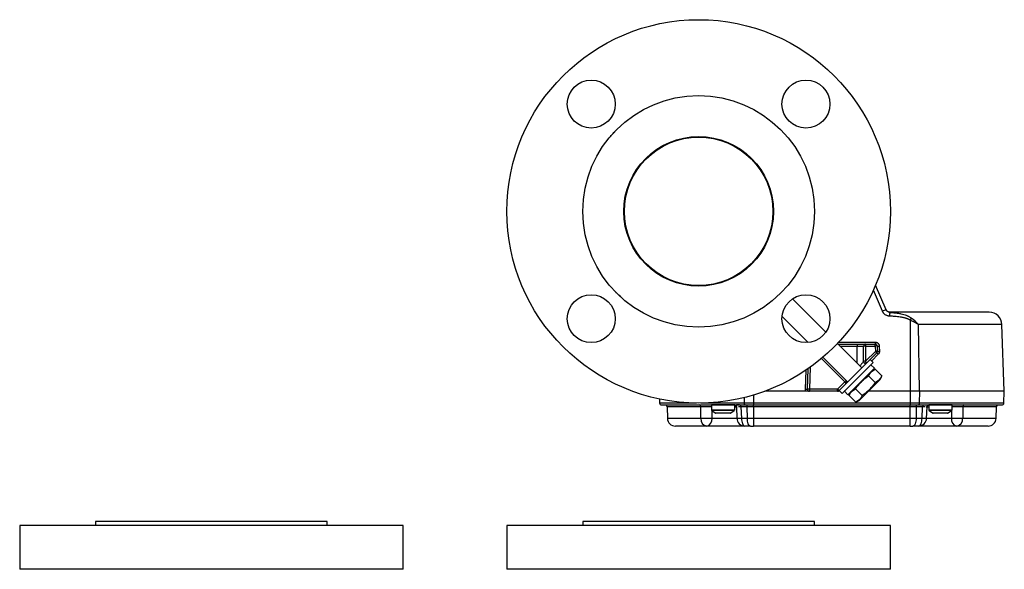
# Model space of a CAD drawing. Header units: inches. Extents: x -3.4 to 19.7, y -7.5 to 23.6.
# Tile 7 of 13: x -3.4 to 12, y 9.9 to 18.5. Entities that reach past the tile are written whole.
import ezdxf

# ---------------------------------------------------------------- set-up
doc = ezdxf.new("R2010")
doc.units = ezdxf.units.IN
doc.header["$MEASUREMENT"] = 0

msp = doc.modelspace()

# ---------------------------------------------------------------- linework, layer by layer
at = {"color": 7, "linetype": 'Continuous', "lineweight": 25}
for p, q in [((5.893, 16.781), (5.91, 16.797)), ((10.107, 13.96), (9.943, 14.348)), ((10.049, 13.938), (9.91, 14.27)), ((9.164, 13.612), (8.644, 14.133)), ((10.111, 13.952), (10.106, 13.96)), ((10.111, 13.953), (10.107, 13.96)), ((10.164, 13.923), (10.138, 13.93)), ((10.164, 13.922), (10.164, 13.923)), ((10.164, 13.92), (10.164, 13.922)), ((8.48, 13.857), (8.889, 13.448)), ((10.482, 13.8), (10.482, 12.686)), ((10.628, 12.686), (10.614, 13.73)), ((11.92, 13.73), (10.614, 13.73)), ((11.956, 12.686), (11.92, 13.73)), ((9.726, 13.051), (9.346, 13.431)), ((9.353, 13.423), (9.654, 13.423)), ((9.367, 13.453), (9.937, 13.453)), ((9.654, 13.423), (9.654, 13.392)), ((9.785, 13.423), (9.937, 13.423)), ((9.785, 13.423), (9.785, 13.393)), ((9.937, 13.453), (9.937, 13.423)), ((9.937, 13.393), (9.937, 13.423)), ((9.385, 13.392), (9.654, 13.392)), ((9.654, 13.392), (9.754, 13.392)), ((9.654, 13.123), (9.654, 13.392)), ((9.754, 13.154), (9.754, 13.392)), ((9.785, 13.393), (9.785, 13.155)), ((9.785, 13.393), (9.937, 13.393)), ((9.94, 13.31), (9.785, 13.155)), ((9.962, 13.287), (9.807, 13.132)), ((9.984, 13.264), (9.882, 13.161)), ((9.937, 13.393), (9.94, 13.31)), ((9.968, 13.393), (9.971, 13.31)), ((10, 13.393), (10.003, 13.31)), ((9.462, 12.832), (9.096, 13.198)), ((9.484, 12.853), (9.119, 13.217)), ((9.419, 12.651), (9.905, 13.138)), ((9.807, 13.132), (9.468, 12.793)), ((9.905, 13.138), (9.859, 13.184)), ((9.869, 13.101), (9.924, 13.046)), ((8.844, 12.718), (8.854, 13.015)), ((8.875, 12.718), (8.886, 13.037)), ((8.918, 13.06), (8.906, 12.718)), ((9.51, 12.632), (9.924, 13.046)), ((9.935, 13.03), (9.882, 13.005)), ((10.04, 12.925), (9.935, 13.03)), ((9.348, 12.718), (9.462, 12.832)), ((9.468, 12.793), (9.37, 12.695)), ((9.484, 12.853), (9.506, 12.831)), ((9.833, 12.927), (9.938, 12.823)), ((10.015, 12.872), (9.85, 12.707)), ((10.015, 12.872), (10.04, 12.925)), ((8.851, 12.686), (8.211, 12.686)), ((8.851, 12.686), (8.211, 12.686)), ((8.906, 12.718), (8.906, 12.686)), ((9.348, 12.718), (8.906, 12.718)), ((9.348, 12.686), (8.906, 12.686)), ((9.348, 12.686), (9.348, 12.718)), ((9.373, 12.697), (9.419, 12.651)), ((9.385, 12.686), (9.379, 12.686)), ((9.457, 12.686), (9.453, 12.686)), ((9.455, 12.688), (9.51, 12.632)), ((9.552, 12.674), (9.527, 12.621)), ((9.629, 12.723), (9.734, 12.619)), ((9.85, 12.707), (9.685, 12.542)), ((10.482, 12.686), (9.829, 12.686)), ((10.481, 12.686), (9.829, 12.686)), ((10.481, 12.686), (10.481, 12.501)), ((10.628, 12.686), (10.481, 12.686)), ((10.628, 12.686), (10.482, 12.686)), ((10.628, 12.686), (10.625, 12.501)), ((11.956, 12.686), (10.628, 12.686)), ((11.95, 12.501), (11.956, 12.686)), ((6.56, 12.564), (6.563, 12.501)), ((7.141, 12.501), (6.563, 12.501)), ((7.887, 12.501), (7.206, 12.501)), ((7.886, 12.587), (7.887, 12.501)), ((8.031, 12.501), (7.887, 12.501)), ((8.031, 12.626), (8.031, 12.501)), ((10.481, 12.501), (8.031, 12.501)), ((8.031, 12.501), (8.031, 12.471)), ((9.527, 12.621), (9.632, 12.517)), ((9.632, 12.517), (9.685, 12.542)), ((10.625, 12.501), (10.481, 12.501)), ((10.481, 12.501), (10.481, 12.471)), ((11.95, 12.501), (10.625, 12.501)), ((6.679, 12.441), (6.685, 12.261)), ((7.207, 12.441), (6.679, 12.441)), ((7.207, 12.261), (7.207, 12.441)), ((7.374, 12.471), (7.374, 12.396)), ((7.739, 12.471), (7.374, 12.471)), ((7.374, 12.396), (7.739, 12.396)), ((7.38, 12.384), (7.435, 12.346)), ((7.732, 12.384), (7.38, 12.384)), ((7.384, 12.261), (7.385, 12.384)), ((7.435, 12.346), (7.678, 12.346)), ((7.669, 12.343), (7.443, 12.343)), ((7.678, 12.346), (7.732, 12.384)), ((7.739, 12.396), (7.739, 12.471)), ((7.739, 12.441), (7.779, 12.441)), ((7.765, 12.442), (7.773, 12.26)), ((7.933, 12.441), (7.834, 12.441)), ((7.834, 12.441), (7.843, 12.261)), ((8.031, 12.441), (7.933, 12.441)), ((7.936, 12.261), (7.933, 12.441)), ((8.031, 12.471), (10.481, 12.471)), ((8.031, 12.441), (8.031, 12.471)), ((10.481, 12.441), (8.031, 12.441)), ((8.031, 12.441), (8.031, 12.261)), ((10.481, 12.441), (10.481, 12.471)), ((10.579, 12.441), (10.481, 12.441)), ((10.481, 12.261), (10.481, 12.441)), ((10.579, 12.441), (10.577, 12.261)), ((10.678, 12.441), (10.579, 12.441)), ((10.669, 12.261), (10.678, 12.441)), ((10.734, 12.441), (10.774, 12.441)), ((10.739, 12.26), (10.748, 12.442)), ((10.774, 12.471), (10.774, 12.396)), ((11.139, 12.471), (10.774, 12.471)), ((10.774, 12.396), (11.139, 12.396)), ((10.78, 12.384), (10.835, 12.346)), ((11.132, 12.384), (10.78, 12.384)), ((10.835, 12.346), (11.078, 12.346)), ((11.069, 12.343), (10.843, 12.343)), ((11.078, 12.346), (11.132, 12.384)), ((11.128, 12.381), (11.128, 12.261)), ((11.139, 12.396), (11.139, 12.471)), ((11.305, 12.441), (11.305, 12.261)), ((11.833, 12.441), (11.305, 12.441)), ((11.827, 12.261), (11.833, 12.441)), ((7.207, 12.261), (6.685, 12.261)), ((7.773, 12.261), (7.384, 12.261)), ((7.936, 12.261), (7.843, 12.261)), ((8.031, 12.261), (7.936, 12.261)), ((10.481, 12.261), (8.031, 12.261)), ((8.031, 12.261), (8.031, 12.141)), ((10.577, 12.261), (10.481, 12.261)), ((10.481, 12.141), (10.481, 12.261)), ((10.669, 12.261), (10.577, 12.261)), ((11.128, 12.261), (10.739, 12.261)), ((11.827, 12.261), (11.305, 12.261)), ((7.985, 12.141), (8.031, 12.141)), ((10.481, 12.141), (8.031, 12.141)), ((10.481, 12.141), (10.527, 12.141)), ((-2.261, 10.649), (-2.261, 10.586)), ((0.833, 10.649), (-2.261, 10.649)), ((1.364, 10.649), (0.833, 10.649)), ((1.364, 10.586), (1.364, 10.649)), ((5.361, 10.649), (5.361, 10.586)), ((5.892, 10.649), (5.361, 10.649)), ((8.986, 10.649), (5.892, 10.649)), ((8.986, 10.586), (8.986, 10.649)), ((-3.448, 10.586), (-3.448, 9.899)), ((2.552, 10.586), (-3.448, 10.586)), ((2.552, 9.899), (2.552, 10.586)), ((4.174, 10.586), (4.174, 9.899)), ((10.174, 10.586), (4.174, 10.586)), ((10.174, 9.899), (10.174, 10.586)), ((2.552, 9.899), (-3.448, 9.899)), ((10.174, 9.899), (4.174, 9.899))]:
    msp.add_line(p, q, dxfattribs=at)
at = {"color": 7, "linetype": 'Continuous', "lineweight": 25, "flags": 128}
for points in [[(7.887, 12.501), (7.887, 12.495), (7.888, 12.489), (7.889, 12.484), (7.891, 12.48), (7.893, 12.476), (7.895, 12.473), (7.897, 12.471), (7.9, 12.471)], [(10.625, 12.501), (10.625, 12.495), (10.624, 12.489), (10.623, 12.484), (10.621, 12.48), (10.62, 12.476), (10.617, 12.473), (10.615, 12.471), (10.613, 12.471)], [(7.834, 12.441), (7.834, 12.447), (7.833, 12.452), (7.832, 12.457), (7.83, 12.462), (7.828, 12.466), (7.825, 12.468), (7.823, 12.47), (7.82, 12.471)], [(7.933, 12.441), (7.933, 12.447), (7.932, 12.452), (7.931, 12.457), (7.93, 12.462), (7.928, 12.466), (7.926, 12.468), (7.923, 12.47), (7.921, 12.471)], [(10.579, 12.441), (10.579, 12.447), (10.58, 12.452), (10.581, 12.457), (10.583, 12.462), (10.585, 12.466), (10.587, 12.468), (10.589, 12.47), (10.591, 12.471)], [(10.692, 12.471), (10.689, 12.47), (10.687, 12.468), (10.685, 12.466), (10.682, 12.462), (10.681, 12.457), (10.679, 12.452), (10.679, 12.447), (10.678, 12.441)], [(7.843, 12.261), (7.844, 12.238), (7.848, 12.215), (7.853, 12.194), (7.86, 12.176), (7.868, 12.161), (7.877, 12.15), (7.887, 12.143), (7.898, 12.141)], [(7.985, 12.141), (7.976, 12.143), (7.967, 12.15), (7.958, 12.161), (7.951, 12.176), (7.945, 12.194), (7.94, 12.215), (7.937, 12.238), (7.936, 12.261)], [(10.577, 12.261), (10.575, 12.238), (10.572, 12.215), (10.568, 12.194), (10.561, 12.176), (10.554, 12.161), (10.546, 12.15), (10.536, 12.143), (10.527, 12.141)], [(10.614, 12.141), (10.625, 12.143), (10.635, 12.15), (10.644, 12.161), (10.653, 12.176), (10.659, 12.194), (10.665, 12.215), (10.668, 12.238), (10.669, 12.261)]]:
    msp.add_lwpolyline(points, dxfattribs=at)
at = {"color": 7, "linetype": 'Continuous', "lineweight": 25}
for centre, radius in [((7.174, 15.501), 3), ((5.494, 17.18), 0.375), ((8.853, 17.18), 0.375), ((7.174, 15.501), 1.812), ((7.174, 15.501), 1.171), ((7.174, 15.501), 1.162), ((5.494, 13.821), 0.375), ((8.853, 13.821), 0.375)]:
    msp.add_circle(centre, radius, dxfattribs=at)
for centre, radius, start, end in [((10.304, 13.367), 0.625, 108.5134, 114.0767), ((10.164, 13.986), 0.0625, 202.8587, 222.8341), ((10.164, 13.986), 0.0625, 248.1624, 270), ((26.73, 13.255), 16.58, 177.7012, 177.9063), ((11.72, 13.723), 0.2, 2, 90), ((13.002, 12.357), 2.904, 149.485, 150.2058), ((9.785, 13.392), 0.0313, 90, 180), ((9.937, 13.392), 0.0313, 2, 90), ((9.777, 13.168), 0.225, 88.0109, 95.9867), ((9.953, 13.169), 0.225, 86.0129, 93.9871), ((9.956, 13.086), 0.225, 86.0129, 93.9871), ((9.714, 13.073), 0.328, 40.8188, 46.422), ((9.94, 13.309), 0.0313, 315, 0), ((10.21, 13.501), 0.328, 220.8188, 226.422), ((9.984, 13.617), 0.225, 266.0129, 273.9871), ((9.94, 13.309), 0.0313, 0, 2), ((9.987, 13.534), 0.225, 266.0129, 273.9871), ((9.777, 12.93), 0.225, 88.0109, 95.9867), ((9.785, 13.154), 0.0313, 180, 315), ((9.559, 12.917), 0.328, 40.8188, 46.422), ((9.684, 12.62), 0.307, 130.7015, 136.3997), ((9.236, 12.594), 0.328, 40.8188, 46.422), ((9.462, 12.831), 0.0313, 0, 45), ((9.462, 12.831), 0.0312, 315, 0), ((8.859, 12.942), 0.225, 266.0129, 273.9871), ((8.89, 12.494), 0.225, 86.0129, 93.9871), ((8.906, 12.717), 0.0313, 178, 180), ((8.906, 12.717), 0.0312, 180, 270), ((9.122, 12.481), 0.328, 40.8188, 46.422), ((9.348, 12.717), 0.0313, 270, 315), ((9.437, 12.747), 0.0853, 217.9972, 226.3016), ((6.594, 12.502), 0.0313, 182, 270), ((11.918, 12.502), 0.0313, 270, 358), ((6.648, 12.439), 0.0312, 2, 90), ((7.179, 12.443), 0.0279, 354.5176, 80.8521), ((7.389, 12.396), 0.015, 180, 235.3048), ((7.443, 12.358), 0.015, 235.3048, 270), ((7.669, 12.358), 0.015, 270, 304.6952), ((7.724, 12.396), 0.015, 304.6952, 0), ((10.789, 12.396), 0.015, 180, 235.3048), ((10.843, 12.358), 0.015, 235.3048, 270), ((11.069, 12.358), 0.015, 270, 304.6952), ((11.124, 12.396), 0.015, 304.6952, 0), ((11.333, 12.443), 0.0279, 99.1479, 185.4824), ((11.864, 12.439), 0.0312, 90, 178), ((6.81, 12.266), 0.125, 182, 270), ((7.318, 12.251), 0.111, 174.578, 260.9524), ((7.276, 12.247), 0.109, 283.0339, 7.5479), ((7.898, 12.266), 0.125, 180, 270), ((10.614, 12.266), 0.125, 270, 0), ((11.236, 12.247), 0.109, 172.4521, 256.9661), ((11.194, 12.251), 0.111, 279.0476, 5.422), ((11.702, 12.266), 0.125, 270, 358)]:
    msp.add_arc(centre, radius, start, end, dxfattribs=at)
for points, knots in [([(5.772, 16.648), (5.775, 16.651), (5.811, 16.699), (5.854, 16.742), (5.893, 16.781)], [0, 0, 0, 0, 0.080524, 1, 1, 1, 1]), ([(5.962, 14.157), (5.938, 14.177), (5.903, 14.207), (5.873, 14.242), (5.863, 14.253)], [0, 0, 0, 0, 0.675872, 1, 1, 1, 1]), ([(10.161, 13.861), (10.159, 13.861), (10.154, 13.861), (10.147, 13.862), (10.14, 13.863), (10.133, 13.865), (10.123, 13.868), (10.109, 13.874), (10.094, 13.883), (10.08, 13.894), (10.069, 13.906), (10.06, 13.917), (10.054, 13.927), (10.051, 13.935), (10.049, 13.938)], [0, 0, 0, 0, 0.049855, 0.099617, 0.149452, 0.199525, 0.249998, 0.374276, 0.49971, 0.624206, 0.749317, 0.833122, 0.916432, 1, 1, 1, 1]), ([(10.118, 13.943), (10.118, 13.944), (10.112, 13.948), (10.109, 13.955), (10.106, 13.961)], [0, 0, 0, 0, 0.078404, 1, 1, 1, 1]), ([(10.164, 13.92), (10.161, 13.92), (10.155, 13.921), (10.143, 13.924), (10.129, 13.932), (10.117, 13.942), (10.113, 13.95), (10.111, 13.953)], [0, 0, 0, 0, 0.099566, 0.284912, 0.569032, 0.852982, 1, 1, 1, 1]), ([(10.164, 13.923), (10.159, 13.923), (10.15, 13.924), (10.137, 13.929), (10.125, 13.936), (10.119, 13.943), (10.116, 13.946)], [0, 0, 0, 0, 0.2393661, 0.4894775, 0.7450276, 1, 1, 1, 1]), ([(11.72, 13.923), (11.72, 13.923), (11.565, 13.923), (10.999, 13.923), (10.604, 13.923), (10.164, 13.923)], [0, 0, 0, 0, 0.5, 0.5, 1, 1, 1, 1]), ([(10.164, 13.92), (10.172, 13.92), (10.19, 13.919), (10.216, 13.916), (10.242, 13.914), (10.267, 13.911), (10.291, 13.908), (10.315, 13.903), (10.346, 13.897), (10.382, 13.888), (10.416, 13.877), (10.44, 13.867), (10.457, 13.859), (10.472, 13.85), (10.487, 13.841), (10.496, 13.835), (10.5, 13.831)], [0, 0, 0, 0, 0.075358, 0.149316, 0.221897, 0.293127, 0.36303, 0.431632, 0.49896, 0.630298, 0.749196, 0.802486, 0.854137, 0.904216, 0.952807, 1, 1, 1, 1]), ([(10.482, 13.8), (10.479, 13.801), (10.473, 13.804), (10.465, 13.809), (10.456, 13.813), (10.446, 13.817), (10.437, 13.821), (10.426, 13.824), (10.416, 13.827), (10.403, 13.831), (10.386, 13.836), (10.366, 13.84), (10.346, 13.843), (10.319, 13.848), (10.285, 13.852), (10.244, 13.856), (10.203, 13.859), (10.176, 13.86), (10.161, 13.861)], [0, 0, 0, 0, 0.029076, 0.058723, 0.088975, 0.119866, 0.15143, 0.183694, 0.216687, 0.250435, 0.310641, 0.375594, 0.434143, 0.500717, 0.621461, 0.750176, 0.868578, 1, 1, 1, 1]), ([(10.614, 13.73), (10.61, 13.732), (10.603, 13.736), (10.593, 13.742), (10.583, 13.748), (10.574, 13.753), (10.566, 13.757), (10.557, 13.762), (10.546, 13.768), (10.532, 13.775), (10.515, 13.784), (10.498, 13.792), (10.487, 13.797), (10.482, 13.8)], [0, 0, 0, 0, 0.086334, 0.167633, 0.243903, 0.315152, 0.381386, 0.442612, 0.498835, 0.633782, 0.762273, 0.884335, 1, 1, 1, 1]), ([(9.654, 13.423), (9.656, 13.423), (9.661, 13.423), (9.668, 13.423), (9.675, 13.423), (9.682, 13.423), (9.688, 13.423), (9.695, 13.423), (9.708, 13.423), (9.726, 13.423), (9.747, 13.423), (9.764, 13.423), (9.774, 13.423), (9.78, 13.423), (9.783, 13.423), (9.785, 13.423), (9.785, 13.423), (9.785, 13.423)], [0, 0, 0, 0, 0.034552, 0.068857, 0.103016, 0.137127, 0.171293, 0.205615, 0.240191, 0.370059, 0.500029, 0.629896, 0.759866, 0.820151, 0.879908, 0.939678, 1, 1, 1, 1]), ([(9.937, 13.453), (9.939, 13.453), (9.942, 13.453), (9.946, 13.453), (9.951, 13.452), (9.955, 13.451), (9.962, 13.448), (9.971, 13.444), (9.981, 13.436), (9.989, 13.427), (9.994, 13.417), (9.997, 13.408), (9.999, 13.401), (10, 13.396), (10, 13.393)], [0, 0, 0, 0, 0.048343, 0.096306, 0.144154, 0.192153, 0.240568, 0.370145, 0.499951, 0.629558, 0.759393, 0.83975, 0.919542, 1, 1, 1, 1]), ([(10.003, 13.31), (10.003, 13.308), (10.003, 13.305), (10.002, 13.3), (10.001, 13.295), (10, 13.29), (9.998, 13.284), (9.995, 13.277), (9.99, 13.27), (9.986, 13.266), (9.984, 13.264)], [0, 0, 0, 0, 0.100651, 0.200312, 0.299662, 0.399385, 0.50016, 0.667224, 0.83278, 1, 1, 1, 1]), ([(9.752, 13.151), (9.75, 13.149), (9.747, 13.145), (9.737, 13.132), (9.721, 13.111), (9.707, 13.092), (9.697, 13.08)], [0, 0, 0, 0, 0.1634272, 0.3609777, 0.5903992, 1, 1, 1, 1]), ([(9.833, 12.927), (9.839, 12.939), (9.845, 12.95), (9.858, 12.971), (9.874, 12.989), (9.892, 13.005), (9.913, 13.018), (9.924, 13.024), (9.935, 13.03)], [0, 0, 0, 0, 0.25, 0.25, 0.5, 0.75, 0.75, 1, 1, 1, 1]), ([(9.629, 12.723), (9.643, 12.743), (9.658, 12.763), (9.688, 12.8), (9.72, 12.836), (9.756, 12.868), (9.794, 12.899), (9.813, 12.914), (9.833, 12.927)], [0, 0, 0, 0, 0.25, 0.25, 0.5, 0.75, 0.75, 1, 1, 1, 1]), ([(9.938, 12.823), (9.924, 12.803), (9.909, 12.784), (9.879, 12.746), (9.846, 12.71), (9.811, 12.678), (9.773, 12.647), (9.754, 12.633), (9.734, 12.619)], [0, 0, 0, 0, 0.25, 0.25, 0.5, 0.75, 0.75, 1, 1, 1, 1]), ([(10.04, 12.925), (10.034, 12.914), (10.028, 12.903), (10.015, 12.882), (10, 12.863), (9.981, 12.848), (9.96, 12.835), (9.949, 12.829), (9.938, 12.823)], [0, 0, 0, 0, 0.25, 0.25, 0.5, 0.75, 0.75, 1, 1, 1, 1]), ([(8.851, 12.686), (8.851, 12.687), (8.849, 12.689), (8.848, 12.693), (8.846, 12.697), (8.845, 12.703), (8.844, 12.71), (8.844, 12.715), (8.844, 12.718)], [0, 0, 0, 0, 0.124761, 0.249323, 0.374252, 0.500109, 0.749334, 1, 1, 1, 1]), ([(8.906, 12.686), (8.904, 12.686), (8.9, 12.686), (8.894, 12.686), (8.888, 12.686), (8.881, 12.686), (8.874, 12.686), (8.867, 12.686), (8.859, 12.686), (8.854, 12.686), (8.851, 12.686)], [0, 0, 0, 0, 0.152874, 0.250487, 0.383124, 0.500416, 0.637806, 0.765039, 0.884729, 1, 1, 1, 1]), ([(9.379, 12.686), (9.377, 12.686), (9.375, 12.686), (9.371, 12.686), (9.367, 12.686), (9.362, 12.686), (9.356, 12.686), (9.351, 12.686), (9.348, 12.686)], [0, 0, 0, 0, 0.113181, 0.233769, 0.362156, 0.49867, 0.698148, 1, 1, 1, 1]), ([(9.527, 12.621), (9.533, 12.633), (9.539, 12.644), (9.552, 12.664), (9.567, 12.683), (9.586, 12.698), (9.607, 12.712), (9.618, 12.718), (9.629, 12.723)], [0, 0, 0, 0, 0.25, 0.25, 0.5, 0.75, 0.75, 1, 1, 1, 1]), ([(9.734, 12.619), (9.728, 12.607), (9.722, 12.596), (9.709, 12.576), (9.693, 12.557), (9.675, 12.542), (9.654, 12.528), (9.643, 12.522), (9.632, 12.517)], [0, 0, 0, 0, 0.25, 0.25, 0.5, 0.75, 0.75, 1, 1, 1, 1]), ([(6.594, 12.471), (6.594, 12.471), (6.591, 12.471), (6.602, 12.471), (6.629, 12.471), (6.678, 12.471), (6.748, 12.471), (6.838, 12.471), (6.947, 12.471), (7.074, 12.471), (7.217, 12.471), (7.373, 12.471), (7.541, 12.471), (7.715, 12.471), (7.838, 12.471), (7.9, 12.471)], [0, 0, 0, 0, 0.000308, 0.080503, 0.162044, 0.244839, 0.329452, 0.414592, 0.500154, 0.585709, 0.670849, 0.755469, 0.838257, 0.9198, 1, 1, 1, 1]), ([(7.374, 12.441), (7.364, 12.441), (7.34, 12.441), (7.294, 12.441), (7.244, 12.441), (7.219, 12.441), (7.207, 12.441)], [0, 0, 0, 0, 0.196109, 0.463749, 0.731604, 1, 1, 1, 1]), ([(7.811, 12.471), (7.801, 12.471), (7.779, 12.471), (7.757, 12.47), (7.746, 12.47), (7.746, 12.468), (7.75, 12.466), (7.753, 12.464), (7.755, 12.463), (7.756, 12.461), (7.758, 12.459), (7.76, 12.457), (7.762, 12.454), (7.764, 12.448), (7.764, 12.444), (7.765, 12.441)], [0, 0, 0, 0, 0.194371, 0.424238, 0.617135, 0.76009, 0.809733, 0.845165, 0.859041, 0.871325, 0.882791, 0.894097, 0.91776, 0.943804, 1, 1, 1, 1]), ([(7.834, 12.441), (7.832, 12.441), (7.828, 12.441), (7.823, 12.441), (7.817, 12.441), (7.812, 12.441), (7.807, 12.441), (7.803, 12.441), (7.799, 12.441), (7.796, 12.441), (7.795, 12.441)], [0, 0, 0, 0, 0.133964, 0.266078, 0.395963, 0.523258, 0.64762, 0.768725, 0.886276, 1, 1, 1, 1]), ([(10.613, 12.471), (10.674, 12.471), (10.797, 12.471), (10.972, 12.471), (11.139, 12.471), (11.295, 12.471), (11.439, 12.471), (11.566, 12.471), (11.675, 12.471), (11.765, 12.471), (11.834, 12.471), (11.884, 12.471), (11.911, 12.471), (11.922, 12.471), (11.918, 12.471), (11.918, 12.471)], [0, 0, 0, 0, 0.080196, 0.161735, 0.244531, 0.329143, 0.414283, 0.499846, 0.585401, 0.670541, 0.755161, 0.837949, 0.91949, 0.999692, 1, 1, 1, 1]), ([(10.717, 12.441), (10.716, 12.441), (10.713, 12.441), (10.708, 12.441), (10.703, 12.441), (10.697, 12.441), (10.691, 12.441), (10.685, 12.441), (10.681, 12.441), (10.678, 12.441)], [0, 0, 0, 0, 0.1298572, 0.2648133, 0.4044507, 0.5483075, 0.6958813, 0.8466345, 1, 1, 1, 1]), ([(10.748, 12.441), (10.748, 12.444), (10.749, 12.45), (10.753, 12.458), (10.758, 12.463), (10.762, 12.466), (10.765, 12.468), (10.768, 12.469), (10.771, 12.47), (10.773, 12.47), (10.775, 12.471), (10.776, 12.471), (10.776, 12.471)], [0, 0, 0, 0, 0.179424, 0.389716, 0.509314, 0.627822, 0.684311, 0.739178, 0.794677, 0.855063, 0.92587, 1, 1, 1, 1]), ([(11.305, 12.441), (11.293, 12.441), (11.268, 12.441), (11.218, 12.441), (11.172, 12.441), (11.149, 12.441), (11.139, 12.441)], [0, 0, 0, 0, 0.269144, 0.536784, 0.804639, 1, 1, 1, 1]), ([(7.384, 12.261), (7.382, 12.261), (7.379, 12.261), (7.373, 12.261), (7.366, 12.261), (7.357, 12.26), (7.347, 12.26), (7.336, 12.26), (7.323, 12.26), (7.309, 12.26), (7.291, 12.26), (7.272, 12.26), (7.253, 12.26), (7.237, 12.26), (7.224, 12.261), (7.215, 12.261), (7.209, 12.261), (7.207, 12.261)], [0, 0, 0, 0, 0.031756, 0.069468, 0.113134, 0.162754, 0.218327, 0.279851, 0.347324, 0.420746, 0.500116, 0.613968, 0.715617, 0.805052, 0.882266, 0.94725, 1, 1, 1, 1]), ([(7.843, 12.261), (7.829, 12.261), (7.802, 12.26), (7.777, 12.259), (7.775, 12.26), (7.775, 12.26)], [0, 0, 0, 0, 0.35434, 0.708679, 1, 1, 1, 1]), ([(10.738, 12.26), (10.737, 12.26), (10.735, 12.259), (10.711, 12.26), (10.683, 12.261), (10.669, 12.261)], [0, 0, 0, 0, 0.291445, 0.645722, 1, 1, 1, 1]), ([(11.305, 12.261), (11.304, 12.261), (11.301, 12.261), (11.295, 12.261), (11.288, 12.261), (11.28, 12.26), (11.271, 12.26), (11.26, 12.26), (11.247, 12.26), (11.234, 12.26), (11.216, 12.26), (11.197, 12.26), (11.177, 12.26), (11.16, 12.26), (11.147, 12.261), (11.136, 12.261), (11.131, 12.261), (11.128, 12.261)], [0, 0, 0, 0, 0.033812, 0.073065, 0.117759, 0.167893, 0.223466, 0.284477, 0.350924, 0.422808, 0.500125, 0.616859, 0.720237, 0.81025, 0.886887, 0.950139, 1, 1, 1, 1]), ([(7.3, 12.141), (7.294, 12.141), (7.282, 12.141), (7.264, 12.141), (7.247, 12.141), (7.229, 12.141), (7.212, 12.141), (7.196, 12.141), (7.179, 12.141), (7.163, 12.141), (7.147, 12.141), (7.132, 12.141), (7.117, 12.141), (7.076, 12.141), (7.015, 12.141), (6.942, 12.141), (6.885, 12.141), (6.852, 12.141), (6.836, 12.141), (6.828, 12.141), (6.822, 12.141), (6.817, 12.141), (6.813, 12.141), (6.811, 12.141), (6.811, 12.141), (6.81, 12.141)], [0, 0, 0, 0, 0.019664, 0.039308, 0.058936, 0.078552, 0.098161, 0.117766, 0.137371, 0.15698, 0.176597, 0.196227, 0.215873, 0.235538, 0.359263, 0.483003, 0.611077, 0.739166, 0.776493, 0.813752, 0.850972, 0.88818, 0.925402, 0.962666, 1, 1, 1, 1]), ([(7.888, 12.141), (7.884, 12.141), (7.87, 12.141), (7.836, 12.141), (7.789, 12.141), (7.735, 12.141), (7.675, 12.141), (7.609, 12.141), (7.54, 12.141), (7.472, 12.141), (7.408, 12.141), (7.35, 12.141), (7.317, 12.141), (7.3, 12.141)], [0, 0, 0, 0, 0.041309, 0.136912, 0.2283, 0.319689, 0.415292, 0.513926, 0.61415, 0.714374, 0.813009, 0.908612, 1, 1, 1, 1]), ([(7.985, 12.141), (7.978, 12.141), (7.963, 12.141), (7.941, 12.141), (7.92, 12.141), (7.905, 12.141), (7.898, 12.141)], [0, 0, 0, 0, 0.2500191, 0.5, 0.7499809, 1, 1, 1, 1]), ([(10.614, 12.141), (10.607, 12.141), (10.593, 12.141), (10.571, 12.141), (10.549, 12.141), (10.534, 12.141), (10.527, 12.141)], [0, 0, 0, 0, 0.250019, 0.5, 0.749981, 1, 1, 1, 1]), ([(11.212, 12.141), (11.196, 12.141), (11.163, 12.141), (11.104, 12.141), (11.04, 12.141), (10.972, 12.141), (10.903, 12.141), (10.838, 12.141), (10.777, 12.141), (10.723, 12.141), (10.676, 12.141), (10.642, 12.141), (10.628, 12.141), (10.624, 12.141)], [0, 0, 0, 0, 0.091388, 0.186991, 0.285626, 0.38585, 0.486074, 0.584708, 0.680311, 0.7717, 0.863088, 0.958691, 1, 1, 1, 1]), ([(11.702, 12.141), (11.702, 12.141), (11.702, 12.141), (11.701, 12.141), (11.7, 12.141), (11.699, 12.141), (11.697, 12.141), (11.695, 12.141), (11.692, 12.141), (11.689, 12.141), (11.685, 12.141), (11.681, 12.141), (11.677, 12.141), (11.672, 12.141), (11.658, 12.141), (11.628, 12.141), (11.57, 12.141), (11.498, 12.141), (11.432, 12.141), (11.381, 12.141), (11.349, 12.141), (11.317, 12.141), (11.283, 12.141), (11.248, 12.141), (11.224, 12.141), (11.212, 12.141)], [0, 0, 0, 0, 0.020109, 0.040196, 0.060263, 0.080316, 0.100359, 0.120395, 0.14043, 0.160467, 0.180511, 0.200566, 0.220636, 0.240726, 0.26084, 0.388914, 0.517003, 0.640728, 0.764468, 0.803774, 0.843018, 0.88223, 0.921443, 0.960689, 1, 1, 1, 1])]:
    msp.add_open_spline(points, degree=3, knots=knots, dxfattribs=at)
for points in [[(10.614, 13.73), (10.579, 13.765), (10.541, 13.8), (10.5, 13.831)], [(7.9, 12.471), (7.941, 12.471), (7.986, 12.471), (8.031, 12.471)], [(10.481, 12.471), (10.526, 12.471), (10.571, 12.471), (10.613, 12.471)]]:
    msp.add_open_spline(points, degree=3, dxfattribs=at)

doc.saveas('drawing.dxf')
